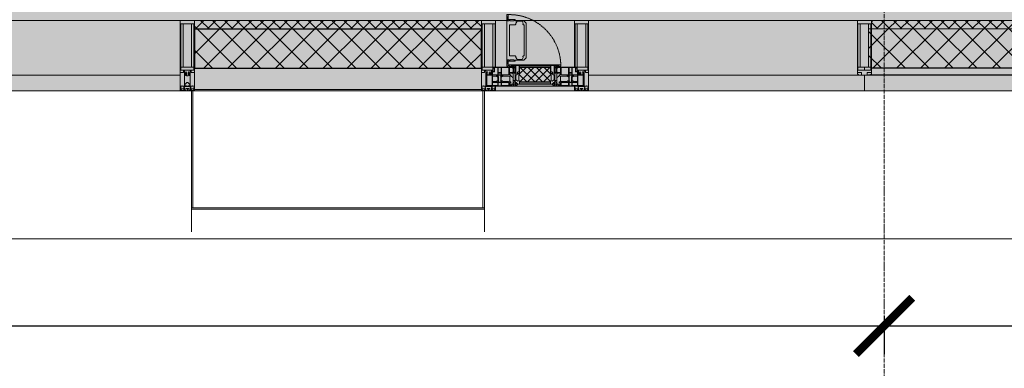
# Model space of a CAD drawing. Header units: millimetres. Extents: x -26894274 to 19789193, y -86687 to 22351.
# Tile 33 of 256: x 41248 to 44745, y -50719 to -49482. Entities that reach past the tile are written whole.
import ezdxf

# ---------------------------------------------------------------- set-up
doc = ezdxf.new("R2010")
doc.units = ezdxf.units.MM
doc.linetypes.add('-D1-02х01', pattern=[3, 2, -1])
doc.linetypes.add('-D1d1-15x02', pattern=[19, 15, -2, 0, -2])
doc.layers.get('Defpoints').update_dxf_attribs({"color": 31})
for name, color, linetype, lineweight in [('_0', 7, 'Continuous', 13), ('A-200-M_WALL', 7, 'Continuous', 5), ('A-200-M_WALL_PAT', 7, 'Continuous', 5), ('A-214-M_CURT_WALL', 7, 'Continuous', 5), ('A-215-M_CURT_PANEL', 7, 'Continuous', 5), ('A-280-M_COLUMN', 7, 'Continuous', 5), ('A-314-M_WINDOW', 7, 'Continuous', 5), ('Z-060-M_DETAIL', 7, 'Continuous', 5), ('Ограждение', 7, 'Continuous', 5), ('Оси', 7, 'Continuous', 5), ('Поручни', 7, 'Continuous', 5)]:
    doc.layers.add(name, color=color, linetype=linetype, lineweight=lineweight)
doc.styles.add('fl_iso paper', font='isocpeur.ttf', dxfattribs={"width": 0.8, "oblique": 10})
doc.dimstyles.new('In tre 1_100', dxfattribs={"dimscale": 100, "dimtxt": 2.5, "dimasz": 2, "dimexe": 1, "dimexo": 0.7, "dimgap": 0.6, "dimtad": 1, "dimdec": 0, "dimrnd": 5, "dimzin": 0, "dimdsep": 46, "dimtxsty": 'fl_iso paper', "dimblk": 'ARCHTICK', "dimcen": 0, "dimdle": 1, "dimadec": 0, "dimazin": 0, "dimtfac": 1, "dimtdec": 0, "dimtofl": 0, "dimtmove": 1, "dimatfit": 3, "dimldrblk": 'DOT', "dimfxl": 40, "dimtfillclr": 256, "dimtolj": 1, "dimtzin": 0, "dimarcsym": 1})
pattern_1 = [(45, (0, 0), (-21.2132, 21.2132), []), (135, (0, 0), (-21.2132, -21.2132), [])]
pattern_2 = [(45, (0, 0), (-42.4264, 42.4264), []), (135, (0, 0), (-42.4264, -42.4264), [])]

# ---------------------------------------------------------------- blocks, each defined once
blk = doc.blocks.new('_ArchTick')
at = {"color": 0, "linetype": 'ByBlock', "lineweight": 9, "const_width": 0.15}
blk.add_lwpolyline([(-0.5, -0.5), (0.5, 0.5)], dxfattribs=at)
blk = doc.blocks.new('*D280')
at = {"layer": 'Defpoints', "color": 0, "transparency": 16777216}
for p in [(35918, -50462.7), (44318, -50462.7), (44318, -50568.8)]:
    blk.add_point(p, dxfattribs=at)
at = {"layer": 'Оси', "color": 0, "lineweight": -2, "transparency": 16777216}
for p, q in [((35918, -50532.7), (35918, -50668.8)), ((44318, -50532.7), (44318, -50668.8)), ((35818, -50568.8), (44418, -50568.8))]:
    blk.add_line(p, q, dxfattribs=at)
at = {"layer": 'Оси', "color": 0, "lineweight": -2, "transparency": 16777216, "xscale": 200, "yscale": 200, "zscale": 200, "rotation": 180}
blk.add_blockref('_ArchTick', (35918, -50568.8), dxfattribs=at)
at = {"layer": 'Оси', "color": 0, "lineweight": -2, "transparency": 16777216, "xscale": 200, "yscale": 200, "zscale": 200}
blk.add_blockref('_ArchTick', (44318, -50568.8), dxfattribs=at)
at = {"layer": 'Оси', "color": 0, "transparency": 16777216, "insert": (40118, -50383.8), "char_height": 250, "attachment_point": 5, "style": 'fl_iso paper'}
blk.add_mtext('\\A1;8400', dxfattribs=at)
blk = doc.blocks.new('_DOT')
at = {"color": 0, "linetype": 'ByBlock'}
blk.add_line((-0.5, 0), (-1, 0), dxfattribs=at)
at = {"color": 0, "linetype": 'ByBlock', "const_width": 0.5}
blk.add_lwpolyline([(-0.25, 0, 1), (0.25, 0, 1)], format="xyb", close=True, dxfattribs=at)
blk = doc.blocks.new('*D284')
at = {"layer": 'Defpoints', "color": 0, "transparency": 16777216}
for p in [(44318, -50462.7), (52718, -50568.8), (52718, -51268.8)]:
    blk.add_point(p, dxfattribs=at)
at = {"layer": 'Оси', "color": 0, "lineweight": -2, "transparency": 16777216}
for p, q in [((52718, -51198.8), (52718, -50468.8)), ((44318, -50532.7), (44318, -50668.8)), ((44218, -50568.8), (52818, -50568.8))]:
    blk.add_line(p, q, dxfattribs=at)
at = {"layer": 'Оси', "color": 0, "lineweight": -2, "transparency": 16777216, "xscale": 200, "yscale": 200, "zscale": 200, "rotation": 180}
blk.add_blockref('_ArchTick', (44318, -50568.8), dxfattribs=at)
at = {"layer": 'Оси', "color": 0, "lineweight": -2, "transparency": 16777216, "xscale": 200, "yscale": 200, "zscale": 200}
blk.add_blockref('_ArchTick', (52718, -50568.8), dxfattribs=at)
at = {"layer": 'Оси', "color": 0, "transparency": 16777216, "insert": (48518, -50383.8), "char_height": 250, "attachment_point": 5, "style": 'fl_iso paper'}
blk.add_mtext('\\A1;8400', dxfattribs=at)
blk = doc.blocks.new('Rectangular Mullion - R_StandardFrame_50Wx250H-3726603-50_AS_Plan_09')
at = {"layer": 'A-214-M_CURT_WALL'}
blk.add_line((8045, -505), (7090, -505), dxfattribs=at)
blk = doc.blocks.new('A_PAN_Створка - 383мм-4625650-50_AS_Plan_09')
at = {"layer": 'A-215-M_CURT_PANEL'}
h = blk.add_hatch(dxfattribs=at)
h.set_pattern_fill('FP_17', color=256, style=0, pattern_type=2)
h.set_pattern_definition([(225, (6900, -754.981), (14.142136, -14.142136), []), (315, (6900, -754.981), (14.142136, 14.142136), [])])
h.paths.add_polyline_path([(-54.5, -31.8), (-54.9, -34.1), (-57.2, -36.4), (-57.2, -60.8), (-54.6, -63.4), (-53.6, -82.7), (54.6, -81.8), (54.6, -63.4), (57.2, -60.8), (57.2, -36.4), (54.9, -34.1), (54.5, -31.8)])
at = {"layer": 'A-314-M_WINDOW'}
for p, q in [((-67.9, -17), (-171, -17)), ((-171, -17), (-171, -57)), ((-171, -18.5), (-153.5, -18.5)), ((-153.5, -18.5), (-152, -20)), ((-152, -20), (-152, -73.5)), ((-150.5, -17), (-150.5, -29.4)), ((-132.4, -18.6), (-150.5, -18.6)), ((-150.5, -29.4), (-132.4, -29.4)), ((-150.5, -33.6), (-150.5, -68)), ((-136.3, -33.6), (-150.5, -33.6)), ((-137.2, -31), (-135.8, -35)), ((-132.5, -31), (-137.2, -31)), ((-132.1, -36.8), (-135.8, -35)), ((-132.5, -31.9), (-133.4, -33.7)), ((-133.4, -33.7), (-130.1, -35.3)), ((-132.5, -31.9), (-132.5, -31)), ((-132.4, -29.4), (-132.4, -18.6)), ((-131, -18.2), (-131, -29.5)), ((-120.8, -18.2), (-131, -18.2)), ((-131, -29.5), (-120.8, -29.5)), ((-131, -30.9), (-131, -33)), ((-120.8, -30.9), (-131, -30.9)), ((-129.4, -34.6), (-131, -33)), ((-130.1, -35.3), (-129.4, -34.6)), ((-122.4, -34.6), (-120.8, -33)), ((-121.7, -35.3), (-122.4, -34.6)), ((-118.4, -33.7), (-121.7, -35.3)), ((-120.8, -18.2), (-120.8, -29.5)), ((-120.8, -30.9), (-120.8, -33)), ((-119.7, -36.8), (-115.9, -35)), ((-119.3, -18.6), (-92.5, -18.6)), ((-119.3, -29.4), (-119.3, -18.6)), ((-92.5, -29.4), (-119.3, -29.4)), ((-119.3, -31), (-114.6, -31)), ((-119.3, -31.9), (-119.3, -31)), ((-119.3, -31.9), (-118.4, -33.7)), ((-114.6, -31), (-115.9, -35)), ((-94.1, -33.5), (-115.4, -33.5)), ((-89.9, -35.1), (-94.1, -33.5)), ((-92.5, -18.6), (-92.5, -29.4)), ((-90.8, -18.5), (-90.8, -29.4)), ((-87.3, -18.5), (-90.8, -18.5)), ((-90.8, -29.4), (-85.9, -29.4)), ((-89.9, -32.5), (-89.9, -35.1)), ((-85.9, -32.5), (-89.9, -32.5)), ((-87.3, -20.4), (-87.3, -18.5)), ((-87.3, -20.4), (-87.3, -21.9)), ((-84.8, -20.4), (-87.3, -20.4)), ((-87.3, -21.9), (-85.9, -21.9)), ((-85.9, -18.2), (-85.9, -20.4)), ((-75.9, -18.2), (-85.9, -18.2)), ((-85.9, -21.9), (-85.9, -29.4)), ((-85.9, -29.4), (-85.9, -32.5)), ((-83.4, -20.4), (-84.8, -20.4)), ((-70, -33.8), (-83.4, -20.4)), ((-78, -84), (-78, -23.5)), ((-78, -23.5), (-67.9, -23.5)), ((-75.9, -21.5), (-75.9, -18.2)), ((-75.9, -21.5), (-75.9, -23.5)), ((-74.9, -21.5), (-75.9, -21.5)), ((-75.9, -23.5), (-73, -23.5)), ((-74.9, -17.9), (-74.9, -21.5)), ((-68.9, -17.9), (-74.9, -17.9)), ((-67.2, -29.3), (-73, -23.5)), ((-61.4, -23.5), (-70, -32.1)), ((-70, -32.1), (-70, -62.5)), ((-70, -36.8), (-70, -33.8)), ((-68.9, -21.5), (-68.9, -17.9)), ((-67.9, -21.5), (-68.9, -21.5)), ((67.9, -17), (-67.9, -17)), ((-61.4, -23.5), (-67.9, -17)), ((-67.9, -17), (-67.9, -23.5)), ((-67.9, -17), (67.9, -17)), ((-67.9, -21.5), (-67.9, -23.5)), ((-67.9, -23.5), (-64.6, -26.8)), ((-67.9, -23.5), (-64.6, -26.8)), ((-64.6, -26.8), (-67.2, -29.3)), ((-64.6, -26.8), (-61.4, -23.5)), ((61.4, -23.5), (-61.4, -23.5)), ((67.9, -17), (61.4, -23.5)), ((70, -32.1), (61.4, -23.5)), ((61.4, -23.5), (64.6, -26.8)), ((67.9, -23.5), (64.6, -26.8)), ((64.6, -26.8), (67.9, -23.5)), ((64.6, -26.8), (67.2, -29.3)), ((67.2, -29.3), (73, -23.5)), ((67.9, -23.5), (67.9, -17)), ((171, -17), (67.9, -17)), ((67.9, -21.5), (67.9, -23.5)), ((67.9, -21.5), (68.9, -21.5)), ((67.9, -23.5), (78, -23.5)), ((68.9, -17.9), (74.9, -17.9)), ((68.9, -21.5), (68.9, -17.9)), ((70, -33.8), (83.4, -20.4)), ((70, -62.5), (70, -32.1)), ((70, -36.8), (70, -33.8)), ((75.9, -23.5), (73, -23.5)), ((74.9, -17.9), (74.9, -21.5)), ((74.9, -21.5), (75.9, -21.5)), ((75.9, -18.2), (85.9, -18.2)), ((75.9, -21.5), (75.9, -18.2)), ((75.9, -21.5), (75.9, -23.5)), ((78, -23.5), (78, -84)), ((83.4, -20.4), (84.8, -20.4)), ((84.8, -20.4), (87.3, -20.4)), ((85.9, -18.2), (85.9, -20.4)), ((85.9, -21.9), (85.9, -29.4)), ((87.3, -21.9), (85.9, -21.9)), ((85.9, -29.4), (85.9, -32.5)), ((90.8, -29.4), (85.9, -29.4)), ((85.9, -32.5), (89.9, -32.5)), ((87.3, -18.5), (90.8, -18.5)), ((87.3, -20.4), (87.3, -18.5)), ((87.3, -20.4), (87.3, -21.9)), ((89.9, -32.5), (89.9, -35.1)), ((89.9, -35.1), (94.1, -33.5)), ((90.8, -18.5), (90.8, -29.4)), ((92.5, -18.6), (92.5, -29.4)), ((119.3, -18.6), (92.5, -18.6)), ((92.5, -29.4), (119.3, -29.4)), ((94.1, -33.5), (115.4, -33.5)), ((114.6, -31), (115.9, -35)), ((119.3, -31), (114.6, -31)), ((119.7, -36.8), (115.9, -35)), ((119.3, -31.9), (118.4, -33.7)), ((118.4, -33.7), (121.7, -35.3)), ((119.3, -29.4), (119.3, -18.6)), ((119.3, -31.9), (119.3, -31)), ((120.8, -18.2), (120.8, -29.5)), ((120.8, -18.2), (131, -18.2)), ((131, -29.5), (120.8, -29.5)), ((120.8, -30.9), (120.8, -33)), ((120.8, -30.9), (131, -30.9)), ((122.4, -34.6), (120.8, -33)), ((121.7, -35.3), (122.4, -34.6)), ((129.4, -34.6), (131, -33)), ((130.1, -35.3), (129.4, -34.6)), ((133.4, -33.7), (130.1, -35.3)), ((131, -18.2), (131, -29.5)), ((131, -30.9), (131, -33)), ((132.1, -36.8), (135.8, -35)), ((132.4, -18.6), (150.5, -18.6)), ((132.4, -29.4), (132.4, -18.6)), ((150.5, -29.4), (132.4, -29.4)), ((132.5, -31), (137.2, -31)), ((132.5, -31.9), (132.5, -31)), ((132.5, -31.9), (133.4, -33.7)), ((137.2, -31), (135.8, -35)), ((136.3, -33.6), (150.5, -33.6)), ((150.5, -17), (150.5, -29.4)), ((150.5, -33.6), (150.5, -68)), ((153.5, -18.5), (152, -20)), ((152, -20), (152, -73.5)), ((171, -18.5), (153.5, -18.5)), ((171, -57), (171, -17)), ((-171, -55.5), (-152, -55.5)), ((-171, -57), (-156, -57)), ((-153, -60), (-153, -73.5)), ((-136.4, -52.4), (-150.5, -52.4)), ((-150.5, -56.6), (-132.4, -56.6)), ((-150.5, -68), (-143.5, -68)), ((-150.5, -69.5), (-150.5, -73.5)), ((-145, -69.5), (-150.5, -69.5)), ((-145, -69.5), (-145, -79.5)), ((-143.5, -68), (-143.5, -81)), ((-137.2, -54.8), (-135.8, -50.8)), ((-132.5, -54.8), (-137.2, -54.8)), ((-132.1, -49), (-135.8, -50.8)), ((-133.4, -52), (-130.1, -50.4)), ((-132.5, -53.8), (-133.4, -52)), ((-132.5, -53.8), (-132.5, -54.8)), ((-132.4, -56.6), (-132.4, -82.5)), ((-132.1, -49), (-132.1, -36.8)), ((-129.4, -51.1), (-131, -52.7)), ((-131, -55.1), (-131, -52.7)), ((-120.8, -55.1), (-131, -55.1)), ((-131, -56.5), (-131, -62.6)), ((-131, -56.5), (-120.8, -56.5)), ((-120.8, -62.6), (-131, -62.6)), ((-131, -64.6), (-120.8, -64.6)), ((-131, -82.5), (-131, -64.6)), ((-130.1, -35.3), (-130.1, -50.4)), ((-130.1, -50.4), (-129.4, -51.1)), ((-121.7, -50.4), (-122.4, -51.1)), ((-122.4, -51.1), (-120.8, -52.7)), ((-121.7, -35.3), (-121.7, -50.4)), ((-118.4, -52), (-121.7, -50.4)), ((-120.8, -55.1), (-120.8, -52.7)), ((-120.8, -56.5), (-120.8, -62.6)), ((-120.8, -82.5), (-120.8, -64.6)), ((-119.7, -49), (-119.7, -36.8)), ((-119.7, -49), (-115.9, -50.8)), ((-119.3, -53.8), (-118.4, -52)), ((-119.3, -53.8), (-119.3, -54.8)), ((-119.3, -54.8), (-114.6, -54.8)), ((-119.3, -56.6), (-119.3, -82.5)), ((-92.5, -56.6), (-119.3, -56.6)), ((-114.6, -54.8), (-115.9, -50.8)), ((-94.1, -52.5), (-115.3, -52.5)), ((-89.9, -50.9), (-94.1, -52.5)), ((-92.5, -56.6), (-92.5, -82.5)), ((-90.8, -56.6), (-85.9, -56.6)), ((-90.8, -62.7), (-90.8, -56.6)), ((-80.4, -62.7), (-90.8, -62.7)), ((-90.8, -64.6), (-90.8, -82.5)), ((-80.1, -64.6), (-90.8, -64.6)), ((-89.9, -35.1), (-89.9, -50.9)), ((-89.9, -52.2), (-89.9, -50.9)), ((-89.9, -52.2), (-88.6, -53.5)), ((-85.9, -53.5), (-88.6, -53.5)), ((-85.9, -53.5), (-78, -45.6)), ((-85.9, -56.6), (-85.9, -53.5)), ((-80.4, -61.1), (-80.4, -62.7)), ((-78, -61.1), (-80.4, -61.1)), ((-80.1, -66.1), (-80.1, -64.6)), ((-78, -66.1), (-80.1, -66.1)), ((-78, -36.8), (-70, -36.8)), ((-78, -45.6), (-78, -36.8)), ((-78, -66.1), (-78, -61.1)), ((-70, -62.5), (-73.9, -62.5)), ((-73.9, -62.5), (-73.9, -87.5)), ((78, -36.8), (70, -36.8)), ((73.9, -62.5), (70, -62.5)), ((73.9, -87.5), (73.9, -62.5)), ((78, -45.6), (78, -36.8)), ((85.9, -53.5), (78, -45.6)), ((78, -61.1), (80.4, -61.1)), ((78, -66.1), (78, -61.1)), ((78, -66.1), (80.1, -66.1)), ((80.1, -64.6), (90.8, -64.6)), ((80.1, -66.1), (80.1, -64.6)), ((80.4, -61.1), (80.4, -62.7)), ((80.4, -62.7), (90.8, -62.7)), ((85.9, -53.5), (88.6, -53.5)), ((85.9, -56.6), (85.9, -53.5)), ((90.8, -56.6), (85.9, -56.6)), ((89.9, -52.2), (88.6, -53.5)), ((89.9, -35.1), (89.9, -50.9)), ((89.9, -50.9), (94.1, -52.5)), ((89.9, -52.2), (89.9, -50.9)), ((90.8, -62.7), (90.8, -56.6)), ((90.8, -64.6), (90.8, -82.5)), ((92.5, -56.6), (119.3, -56.6)), ((92.5, -56.6), (92.5, -82.5)), ((94.1, -52.5), (115.3, -52.5)), ((114.6, -54.8), (115.9, -50.8)), ((119.3, -54.8), (114.6, -54.8)), ((119.7, -49), (115.9, -50.8)), ((118.4, -52), (121.7, -50.4)), ((119.3, -53.8), (118.4, -52)), ((119.3, -53.8), (119.3, -54.8)), ((119.3, -56.6), (119.3, -82.5)), ((119.7, -49), (119.7, -36.8)), ((122.4, -51.1), (120.8, -52.7)), ((120.8, -55.1), (120.8, -52.7)), ((120.8, -55.1), (131, -55.1)), ((120.8, -56.5), (120.8, -62.6)), ((131, -56.5), (120.8, -56.5)), ((120.8, -62.6), (131, -62.6)), ((120.8, -82.5), (120.8, -64.6)), ((131, -64.6), (120.8, -64.6)), ((121.7, -35.3), (121.7, -50.4)), ((121.7, -50.4), (122.4, -51.1)), ((130.1, -50.4), (129.4, -51.1)), ((129.4, -51.1), (131, -52.7)), ((130.1, -35.3), (130.1, -50.4)), ((133.4, -52), (130.1, -50.4)), ((131, -55.1), (131, -52.7)), ((131, -56.5), (131, -62.6)), ((131, -82.5), (131, -64.6)), ((132.1, -49), (132.1, -36.8)), ((132.1, -49), (135.8, -50.8)), ((150.5, -56.6), (132.4, -56.6)), ((132.4, -56.6), (132.4, -82.5)), ((132.5, -53.8), (133.4, -52)), ((132.5, -53.8), (132.5, -54.8)), ((132.5, -54.8), (137.2, -54.8)), ((137.2, -54.8), (135.8, -50.8)), ((136.4, -52.4), (150.5, -52.4)), ((143.5, -68), (143.5, -81)), ((150.5, -68), (143.5, -68)), ((145, -69.5), (150.5, -69.5)), ((145, -69.5), (145, -79.5)), ((150.5, -69.5), (150.5, -73.5)), ((171, -55.5), (152, -55.5)), ((153, -73.5), (153, -60)), ((156, -57), (171, -57)), ((-153, -73.5), (-150, -73.5)), ((-150, -73.5), (-150, -84)), ((-150, -84), (-78, -84)), ((-148.5, -81), (-148.5, -82.5)), ((-143.5, -81), (-148.5, -81)), ((-148.5, -82.5), (-132.4, -82.5)), ((-131, -82.5), (-120.8, -82.5)), ((-119.3, -82.5), (-92.5, -82.5)), ((-73.9, -87.5), (-91.5, -87.5)), ((-91.5, -87.5), (-91.5, -92)), ((-91.5, -92), (91.5, -92)), ((-90.8, -82.5), (-79.5, -82.5)), ((-78, -84), (-85, -84)), ((-85, -84), (-85, -87.5)), ((-85, -87.5), (-78, -87.5)), ((-79.5, -80.6), (-78, -80.6)), ((-79.5, -82.5), (-79.5, -80.6)), ((-78, -87.5), (-78, -84)), ((-78, -84), (-73.9, -84)), ((73.9, -84), (78, -84)), ((91.5, -87.5), (73.9, -87.5)), ((79.5, -80.6), (78, -80.6)), ((78, -87.5), (78, -84)), ((78, -84), (85, -84)), ((78, -84), (150, -84)), ((85, -87.5), (78, -87.5)), ((79.5, -82.5), (79.5, -80.6)), ((90.8, -82.5), (79.5, -82.5)), ((85, -84), (85, -87.5)), ((91.5, -92), (91.5, -87.5)), ((119.3, -82.5), (92.5, -82.5)), ((131, -82.5), (120.8, -82.5)), ((148.5, -82.5), (132.4, -82.5)), ((143.5, -81), (148.5, -81)), ((148.5, -81), (148.5, -82.5)), ((150, -84), (150, -73.5)), ((150, -73.5), (153, -73.5))]:
    blk.add_line(p, q, dxfattribs=at)
for centre, start, end in [((-156, -60), 0, 90), ((156, -60), 90, 180)]:
    blk.add_arc(centre, 3, start, end, dxfattribs=at)
at = {"layer": 'A-314-M_WINDOW', "linetype": '-D1-02х01'}
blk.add_arc((91.4, -87.5), 183, 181.4091, 271.1445, dxfattribs=at)
at = {"layer": 'Z-060-M_DETAIL'}
for p, q in [((-70, -32.1), (-61.4, -23.5)), ((-70, -62.5), (-70, -32.1)), ((-65.7, -37.4), (-60.8, -34.7)), ((61.4, -23.5), (-61.4, -23.5)), ((-60.8, -34.7), (-57.3, -35.9)), ((-55.2, -33.8), (-57.3, -35.9)), ((-54.9, -34.1), (-57.2, -36.4)), ((-55.2, -33.8), (-54.8, -31.5)), ((-54.9, -25.8), (-53.9, -24.8)), ((-54.9, -29.5), (-54.9, -25.8)), ((-53.9, -30.5), (-54.9, -29.5)), ((-54.5, -31.8), (-54.9, -34.1)), ((0, -31.5), (-54.8, -31.5)), ((54.5, -31.8), (-54.5, -31.8)), ((-53.9, -24.8), (53.9, -24.8)), ((53.9, -30.5), (-53.9, -30.5)), ((0, -31.5), (54.8, -31.5)), ((54.9, -25.8), (53.9, -24.8)), ((53.9, -30.5), (54.9, -29.5)), ((54.9, -34.1), (54.5, -31.8)), ((55.2, -33.8), (54.8, -31.5)), ((54.9, -29.5), (54.9, -25.8)), ((57.2, -36.4), (54.9, -34.1)), ((55.2, -33.8), (57.3, -35.9)), ((60.8, -34.7), (57.3, -35.9)), ((65.7, -37.4), (60.8, -34.7)), ((70, -32.1), (61.4, -23.5)), ((70, -62.5), (70, -32.1)), ((-73.9, -62.5), (-70, -62.5)), ((-73.9, -87.5), (-73.9, -62.5)), ((-69.4, -66.5), (-73.9, -66.5)), ((-69.4, -81.5), (-69.4, -66.5)), ((-61.7, -62.5), (-67.9, -62.5)), ((-67.9, -62.5), (-67.9, -89.3)), ((-67.8, -38.3), (-65.7, -37.4)), ((-67.8, -55.7), (-67.8, -38.3)), ((-66, -56.5), (-67.8, -55.7)), ((-66, -56.5), (-62, -59.1)), ((-62, -59.1), (-60.7, -61)), ((-61.7, -64.9), (-61.7, -62.5)), ((-60.1, -67.7), (-61.7, -64.9)), ((-60.7, -61), (-57.4, -61)), ((-56.4, -67.7), (-60.1, -67.7)), ((-57.4, -61), (-54.9, -63.5)), ((-57.2, -36.4), (-57.2, -60.8)), ((-57.2, -60.8), (-54.6, -63.4)), ((-56.4, -89.4), (-56.4, -67.7)), ((-54.9, -63.5), (-54.9, -81.9)), ((-54.6, -63.4), (-54.6, -81.8)), ((54.6, -63.4), (57.2, -60.8)), ((54.6, -81.8), (54.6, -63.4)), ((57.4, -61), (54.9, -63.5)), ((54.9, -63.5), (54.9, -81.9)), ((56.4, -67.7), (60.1, -67.7)), ((56.4, -89.4), (56.4, -67.7)), ((57.2, -60.8), (57.2, -36.4)), ((60.7, -61), (57.4, -61)), ((60.1, -67.7), (61.7, -64.9)), ((62, -59.1), (60.7, -61)), ((61.7, -62.5), (67.9, -62.5)), ((61.7, -64.9), (61.7, -62.5)), ((66, -56.5), (62, -59.1)), ((67.8, -38.3), (65.7, -37.4)), ((66, -56.5), (67.8, -55.7)), ((67.8, -55.7), (67.8, -38.3)), ((67.9, -62.5), (67.9, -89.3)), ((69.4, -66.5), (73.9, -66.5)), ((69.4, -81.5), (69.4, -66.5)), ((73.9, -62.5), (70, -62.5)), ((73.9, -87.5), (73.9, -62.5)), ((-91.5, -87.5), (-73.9, -87.5)), ((-91.5, -92), (-91.5, -87.5)), ((-91.5, -92), (91.5, -92)), ((-83.4, -90.3), (-83.4, -87.5)), ((-83.4, -90.3), (-69.4, -90.3)), ((-73.9, -81.5), (-69.4, -81.5)), ((-69.4, -85.5), (-73.9, -85.5)), ((-69.4, -90.3), (-69.4, -85.5)), ((-67.9, -89.3), (-66.9, -90.3)), ((-66.9, -90.3), (-57.4, -90.3)), ((-57.4, -90.3), (-56.4, -89.4)), ((-54.9, -81.9), (-53.8, -83)), ((-54.9, -85.6), (-53.9, -84.6)), ((-54.9, -89.3), (-54.9, -85.6)), ((-53.9, -90.3), (-54.9, -89.3)), ((-54.6, -81.8), (-53.6, -82.7)), ((-53.9, -84.6), (53.9, -84.6)), ((53.9, -90.3), (-53.9, -90.3)), ((53.8, -83), (-53.8, -83)), ((-53.6, -82.7), (53.6, -82.7)), ((53.6, -82.7), (54.6, -81.8)), ((54.9, -81.9), (53.8, -83)), ((54.9, -85.6), (53.9, -84.6)), ((53.9, -90.3), (54.9, -89.3)), ((54.9, -89.3), (54.9, -85.6)), ((57.4, -90.3), (56.4, -89.4)), ((66.9, -90.3), (57.4, -90.3)), ((67.9, -89.3), (66.9, -90.3)), ((73.9, -81.5), (69.4, -81.5)), ((69.4, -85.5), (73.9, -85.5)), ((69.4, -90.3), (69.4, -85.5)), ((83.4, -90.3), (69.4, -90.3)), ((91.5, -87.5), (73.9, -87.5)), ((83.4, -90.3), (83.4, -87.5)), ((91.5, -92), (91.5, -87.5))]:
    blk.add_line(p, q, dxfattribs=at)
at = {"layer": 'Z-060-M_DETAIL', "color": 9, "true_color": 0xc8c8c8}
for p, q in [((95.1, -87.5), (95.1, -105.1)), ((99.6, -87.5), (95.1, -87.5)), ((97.9, -95.6), (95.1, -95.6)), ((97.9, -95.6), (97.9, -109.6)), ((99.6, -270.5), (99.6, -87.5)), ((39.7, -109), (31.1, -117.6)), ((31.1, -117.6), (31.1, -240.4)), ((41.4, -123.8), (39.1, -124.2)), ((39.1, -179), (39.1, -124.2)), ((70.1, -109), (39.7, -109)), ((41.4, -123.8), (43.5, -121.7)), ((45, -113.3), (42.3, -118.2)), ((42.3, -118.2), (43.5, -121.7)), ((45.9, -111.2), (45, -113.3)), ((63.3, -111.2), (45.9, -111.2)), ((64.1, -113), (63.3, -111.2)), ((64.1, -113), (66.7, -117)), ((66.7, -117), (68.6, -118.3)), ((68.6, -118.3), (68.6, -121.6)), ((68.6, -121.6), (71.1, -124.1)), ((70.1, -105.1), (70.1, -109)), ((95.1, -105.1), (70.1, -105.1)), ((71.1, -124.1), (89.5, -124.1)), ((74.1, -109.6), (74.1, -105.1)), ((89.1, -109.6), (74.1, -109.6)), ((89.1, -105.1), (89.1, -109.6)), ((89.5, -124.1), (90.6, -125.2)), ((90.6, -125.2), (90.6, -232.8)), ((93.1, -109.6), (93.1, -105.1)), ((97.9, -109.6), (93.1, -109.6)), ((39.1, -179), (39.1, -233.8)), ((39.7, -249), (31.1, -240.4)), ((41.4, -234.2), (39.1, -233.8)), ((41.4, -234.2), (43.5, -236.3)), ((42.3, -239.8), (43.5, -236.3)), ((45, -244.7), (42.3, -239.8)), ((45.9, -246.8), (45, -244.7)), ((64.1, -245), (66.7, -241)), ((66.7, -241), (68.6, -239.7)), ((68.6, -236.4), (71.1, -233.9)), ((68.6, -239.7), (68.6, -236.4)), ((71.1, -233.9), (89.5, -233.9)), ((89.5, -233.9), (90.6, -232.8)), ((70.1, -249), (39.7, -249)), ((63.3, -246.8), (45.9, -246.8)), ((64.1, -245), (63.3, -246.8)), ((70.1, -252.9), (70.1, -249)), ((95.1, -252.9), (70.1, -252.9)), ((74.1, -248.4), (74.1, -252.9)), ((89.1, -248.4), (74.1, -248.4)), ((89.1, -252.9), (89.1, -248.4)), ((93.1, -248.4), (93.1, -252.9)), ((97.9, -248.4), (93.1, -248.4)), ((95.1, -270.5), (95.1, -252.9)), ((97.9, -262.4), (95.1, -262.4)), ((99.6, -270.5), (95.1, -270.5)), ((97.9, -262.4), (97.9, -248.4))]:
    blk.add_line(p, q, dxfattribs=at)
blk = doc.blocks.new('Rectangular Mullion - R_StandardFrame_50Wx250H-V26-50_AS_Plan_09')
at = {"layer": 'A-214-M_CURT_WALL'}
for p, q in [((34660, -505), (34700.4, -505)), ((34729.9, -505), (34940, -505)), ((34660, -755), (34940, -755))]:
    blk.add_line(p, q, dxfattribs=at)
blk = doc.blocks.new('Rectangular Mullion - 50Wx250H-V27-50_AS_Plan_09')
at = {"layer": 'Z-060-M_DETAIL'}
for p, q in [((-25, 84), (-25, 250)), ((-25, 250), (0, 250)), ((25, 250), (0, 250)), ((25, 65.2), (25, 250)), ((-23, 237.3), (0, 237.3)), ((-23, 237.3), (-23, 84)), ((-14.9, 84), (-14.9, 237.3)), ((23, 237.3), (0, 237.3)), ((14.9, 84), (14.9, 237.3)), ((23, 237.3), (23, 73.6)), ((0, 84), (-15, 84)), ((-0.5, 73.6), (-15, 73.6)), ((-10, 71.3), (-12, 71.3)), ((-10, 57.4), (-10, 71.3)), ((0, 84), (23, 84)), ((0.5, 73.6), (23, 73.6)), ((10, 71.3), (14, 71.3)), ((10, 53), (10, 71.3)), ((14, 71.3), (14, 65.2)), ((-7, 65.2), (-5.9, 67.3)), ((-7, 65.2), (-7, 57)), ((-4.1, 67.3), (-5.9, 67.3)), ((-4.1, 67.3), (-2.9, 65.1)), ((-2.9, 65.1), (-2.9, 57)), ((4.1, 67.3), (2.9, 65.1)), ((2.9, 65.1), (2.9, 57)), ((4.1, 67.3), (5.9, 67.3)), ((7, 65.2), (5.9, 67.3)), ((7, 65.2), (7, 54.7)), ((8.7, 53), (7, 54.7)), ((8.7, 53), (10, 53)), ((10, 53), (10, 17)), ((14, 65.2), (25, 65.2)), ((-23.8, 14.6), (-25, 14.2)), ((-25, 0), (-25, 14.2)), ((-23.8, 17), (-23.8, 14.6)), ((-22.5, 10.6), (-23.8, 14.6)), ((-22.5, 10.6), (-23.7, 9.9)), ((-23.7, 1.3), (-23.7, 9.9)), ((-23.7, 1.3), (-11.8, 1.3)), ((-23.2, 10.2), (-22.5, 8)), ((-22.5, 8), (-22.5, 4.5)), ((-21.3, 4.5), (-22.5, 4.5)), ((-22.3, 17), (-22.3, 16)), ((-22.3, 16), (-21.3, 16)), ((-19.9, 17), (-21.3, 16)), ((-21.3, 4.5), (-21.3, 6.5)), ((-21.3, 6.5), (-14.2, 6.5)), ((-7.4, 16.6), (-18.4, 16.6)), ((-14.2, 6.5), (-14.2, 4.5)), ((-13.2, 4.5), (-14.2, 4.5)), ((-13.2, 4.5), (-12.2, 7.2)), ((-12.7, 7.6), (-11.3, 11.4)), ((-12.7, 7.6), (-11.8, 6.9)), ((-12.2, 9), (-12.2, 14.8)), ((-12.2, 14.8), (0, 14.8)), ((-11.8, 1.3), (-11.8, 6.9)), ((-10.5, 11.2), (-11.3, 11.4)), ((-10.5, 1.5), (-10.5, 11.2)), ((-4.8, 1.5), (-10.5, 1.5)), ((0, 8), (-4.8, 8)), ((-4.8, 1.5), (-4.8, 8)), ((-2.6, 16.8), (0, 16.8)), ((2.6, 16.8), (0, 16.8)), ((0, 14.8), (0, 16.8)), ((0, 14.8), (0, 16.8)), ((12.2, 14.8), (0, 14.8)), ((0, 0), (0, 8)), ((0, 8), (4.8, 8)), ((0, 0), (0, 8)), ((4.8, 1.5), (4.8, 8)), ((4.8, 1.5), (10.5, 1.5)), ((8.5, 23), (6, 25.5)), ((6, 18), (7.4, 18)), ((7.4, 18), (7.4, 16.6)), ((7.4, 16.6), (18.4, 16.6)), ((7.5, 18.5), (8.5, 18.5)), ((7.5, 17), (7.5, 18.5)), ((10, 17), (7.5, 17)), ((8.5, 18.5), (8.5, 23)), ((10.5, 11.2), (11.3, 11.4)), ((10.5, 1.5), (10.5, 11.2)), ((12.7, 7.6), (11.3, 11.4)), ((12.7, 7.6), (11.8, 6.9)), ((11.8, 1.3), (11.8, 6.9)), ((23.7, 1.3), (11.8, 1.3)), ((12.2, 9), (12.2, 14.8)), ((13.2, 4.5), (12.2, 7.2)), ((13.2, 4.5), (14.2, 4.5)), ((21.3, 6.5), (14.2, 6.5)), ((14.2, 6.5), (14.2, 4.5)), ((18.4, 16.6), (19, 17.6)), ((19, 17.6), (21.3, 16)), ((22.3, 16), (21.3, 16)), ((21.3, 4.5), (21.3, 6.5)), ((21.3, 4.5), (22.5, 4.5)), ((22.3, 17), (22.3, 16)), ((22.3, 17), (23.8, 17)), ((22.5, 10.6), (23.8, 14.6)), ((22.5, 10.6), (23.7, 9.9)), ((23.2, 10.2), (22.5, 8)), ((22.5, 8), (22.5, 4.5)), ((23.7, 1.3), (23.7, 9.9)), ((23.8, 17), (23.8, 14.6)), ((23.8, 14.6), (25, 14.2)), ((25, 0), (25, 14.2)), ((-25, 0), (0, 0)), ((25, 0), (0, 0))]:
    blk.add_line(p, q, dxfattribs=at)
for centre, start, end in [((-0.5, 73.1), 360, 90), ((0.5, 73.1), 90, 180)]:
    blk.add_arc(centre, 0.5, start, end, dxfattribs=at)
blk = doc.blocks.new('Rectangular Mullion - R_StandardFrame_50Wx250H-4276368-50_AS_Plan_09')
at = {"layer": 'A-214-M_CURT_WALL', "lineweight": 9}
for p, q in [((-25, -17), (-25, 0)), ((-25, 0), (25, 0)), ((25, 0), (25, -250)), ((-25, -250), (-25, -84)), ((25, -250), (-25, -250))]:
    blk.add_line(p, q, dxfattribs=at)
blk = doc.blocks.new('System Panel - A_PAN_Glass-3811965-50_AS_Plan_09')
at = {"layer": 'A-215-M_CURT_PANEL'}
for p, q in [((825, 55), (-825, 55)), ((-825, 55), (-825, 0)), ((825, 0), (825, 55)), ((-825, 0), (825, 0))]:
    blk.add_line(p, q, dxfattribs=at)
blk = doc.blocks.new('Rectangular Mullion - R_StandardFrame_50Wx250H-3725449-50_AS_Plan_09')
at = {"layer": 'A-214-M_CURT_WALL'}
blk.add_line((33540, -505), (31890, -505), dxfattribs=at)
blk = doc.blocks.new('Rectangular Mullion - 50Wx250H-2623690-50_AS_Plan_09')
at = {"layer": 'Z-060-M_DETAIL'}
for p, q in [((-25, 65.2), (-25, 250)), ((-25, 250), (0, 250)), ((25, 250), (0, 250)), ((25, 65.2), (25, 250)), ((-23, 237.3), (0, 237.3)), ((-23, 237.3), (-23, 73.6)), ((-14.9, 84), (-14.9, 237.3)), ((23, 237.3), (0, 237.3)), ((14.9, 84), (14.9, 237.3)), ((23, 237.3), (23, 73.6)), ((0, 84), (-23, 84)), ((-0.5, 73.6), (-23, 73.6)), ((-14, 71.3), (-14, 65.2)), ((-10, 71.3), (-14, 71.3)), ((-10, 53), (-10, 71.3)), ((0, 84), (23, 84)), ((0.5, 73.6), (23, 73.6)), ((10, 71.3), (14, 71.3)), ((10, 53), (10, 71.3)), ((14, 71.3), (14, 65.2)), ((-14, 65.2), (-25, 65.2)), ((-8.7, 53), (-10, 53)), ((-10, 53), (-10, 17)), ((-8.7, 53), (-7, 54.7)), ((-7, 65.2), (-5.9, 67.3)), ((-7, 65.2), (-7, 54.7)), ((-4.1, 67.3), (-5.9, 67.3)), ((-4.1, 67.3), (-2.9, 65.1)), ((-2.9, 65.1), (-2.9, 54.6)), ((-1.3, 53), (-2.9, 54.6)), ((0, 53), (-1.3, 53)), ((0, 53), (1.3, 53)), ((1.3, 53), (2.9, 54.6)), ((4.1, 67.3), (2.9, 65.1)), ((2.9, 65.1), (2.9, 54.6)), ((4.1, 67.3), (5.9, 67.3)), ((7, 65.2), (5.9, 67.3)), ((7, 65.2), (7, 54.7)), ((8.7, 53), (7, 54.7)), ((8.7, 53), (10, 53)), ((10, 53), (10, 17)), ((14, 65.2), (25, 65.2)), ((-23.8, 14.6), (-25, 14.2)), ((-25, 0), (-25, 14.2)), ((-22.3, 17), (-23.8, 17)), ((-23.8, 17), (-23.8, 14.6)), ((-22.5, 10.6), (-23.8, 14.6)), ((-22.5, 10.6), (-23.7, 9.9)), ((-23.7, 1.3), (-23.7, 9.9)), ((-23.7, 1.3), (-11.8, 1.3)), ((-23.2, 10.2), (-22.5, 8)), ((-22.5, 8), (-22.5, 4.5)), ((-21.3, 4.5), (-22.5, 4.5)), ((-22.3, 17), (-22.3, 16)), ((-22.3, 16), (-21.3, 16)), ((-19, 17.6), (-21.3, 16)), ((-21.3, 4.5), (-21.3, 6.5)), ((-21.3, 6.5), (-14.2, 6.5)), ((-18.4, 16.6), (-19, 17.6)), ((-7.4, 16.6), (-18.4, 16.6)), ((-14.2, 6.5), (-14.2, 4.5)), ((-13.2, 4.5), (-14.2, 4.5)), ((-13.2, 4.5), (-12.2, 7.2)), ((-12.7, 7.6), (-11.3, 11.4)), ((-12.7, 7.6), (-11.8, 6.9)), ((-12.2, 9), (-12.2, 14.8)), ((-12.2, 14.8), (0, 14.8)), ((-11.8, 1.3), (-11.8, 6.9)), ((-10.5, 11.2), (-11.3, 11.4)), ((-10.5, 1.5), (-10.5, 11.2)), ((-4.8, 1.5), (-10.5, 1.5)), ((-10, 17), (-7.5, 17)), ((-8.5, 23), (-1.5, 30)), ((-8.5, 18.5), (-8.5, 23)), ((-7.5, 18.5), (-8.5, 18.5)), ((-7.5, 17), (-7.5, 18.5)), ((-7.4, 18), (-7.4, 16.6)), ((-2.6, 18), (-7.4, 18)), ((0, 8), (-4.8, 8)), ((-4.8, 1.5), (-4.8, 8)), ((-2.6, 18), (-2.6, 16.8)), ((-2.6, 16.8), (0, 16.8)), ((-1.5, 30), (0, 30)), ((1.5, 30), (0, 30)), ((2.6, 16.8), (0, 16.8)), ((0, 14.8), (0, 16.8)), ((0, 14.8), (0, 16.8)), ((12.2, 14.8), (0, 14.8)), ((0, 0), (0, 8)), ((0, 8), (4.8, 8)), ((0, 0), (0, 8)), ((8.5, 23), (1.5, 30)), ((2.6, 18), (2.6, 16.8)), ((2.6, 18), (7.4, 18)), ((4.8, 1.5), (4.8, 8)), ((4.8, 1.5), (10.5, 1.5)), ((7.4, 18), (7.4, 16.6)), ((7.4, 16.6), (18.4, 16.6)), ((7.5, 18.5), (8.5, 18.5)), ((7.5, 17), (7.5, 18.5)), ((10, 17), (7.5, 17)), ((8.5, 18.5), (8.5, 23)), ((10.5, 11.2), (11.3, 11.4)), ((10.5, 1.5), (10.5, 11.2)), ((12.7, 7.6), (11.3, 11.4)), ((12.7, 7.6), (11.8, 6.9)), ((11.8, 1.3), (11.8, 6.9)), ((23.7, 1.3), (11.8, 1.3)), ((12.2, 9), (12.2, 14.8)), ((13.2, 4.5), (12.2, 7.2)), ((13.2, 4.5), (14.2, 4.5)), ((21.3, 6.5), (14.2, 6.5)), ((14.2, 6.5), (14.2, 4.5)), ((18.4, 16.6), (19, 17.6)), ((19, 17.6), (21.3, 16)), ((22.3, 16), (21.3, 16)), ((21.3, 4.5), (21.3, 6.5)), ((21.3, 4.5), (22.5, 4.5)), ((22.3, 17), (22.3, 16)), ((22.3, 17), (23.8, 17)), ((22.5, 10.6), (23.8, 14.6)), ((22.5, 10.6), (23.7, 9.9)), ((23.2, 10.2), (22.5, 8)), ((22.5, 8), (22.5, 4.5)), ((23.7, 1.3), (23.7, 9.9)), ((23.8, 17), (23.8, 14.6)), ((23.8, 14.6), (25, 14.2)), ((25, 0), (25, 14.2)), ((-25, 0), (0, 0)), ((25, 0), (0, 0))]:
    blk.add_line(p, q, dxfattribs=at)
for centre, start, end in [((-0.5, 73.1), 360, 90), ((0.5, 73.1), 90, 180)]:
    blk.add_arc(centre, 0.5, start, end, dxfattribs=at)
blk = doc.blocks.new('Rectangular Mullion - R_StandardFrame_50Wx250H-3812575-50_AS_Plan_09')
at = {"layer": 'A-214-M_CURT_WALL', "lineweight": 9}
for p, q in [((-50, -250), (-50, 0)), ((-50, 0), (0, 0)), ((0, 0), (0, -250)), ((0, -250), (-50, -250))]:
    blk.add_line(p, q, dxfattribs=at)
blk = doc.blocks.new('Rectangular Mullion - 50Wx250H-3156125-50_AS_Plan_09')
at = {"layer": 'Z-060-M_DETAIL'}
for p, q in [((0, 250), (-25, 250)), ((-25, 250), (-25, 237.3)), ((-25, 65.2), (-25, 250)), ((-25, 250), (0, 250)), ((25, 250), (0, 250)), ((25, 250), (0, 250)), ((25, 237.3), (25, 250)), ((25, 65.2), (25, 250)), ((-23, 237.3), (0, 237.3)), ((-23, 237.3), (0, 237.3)), ((-23, 237.3), (-23, 73.6)), ((0, 237.3), (-14.9, 237.3)), ((-14.9, 237.3), (-14.9, 84)), ((-14.9, 84), (-14.9, 237.3)), ((14.9, 237.3), (0, 237.3)), ((0, 237.3), (23, 237.3)), ((23, 237.3), (0, 237.3)), ((14.9, 84), (14.9, 237.3)), ((14.9, 84), (14.9, 237.3)), ((23, 237.3), (23, 73.6)), ((-25, 73.6), (-25, 65.2)), ((0, 84), (-23, 84)), ((-23, 84), (-23, 73.6)), ((0, 84), (-23, 84)), ((-23, 73.6), (0, 73.6)), ((0, 73.6), (-23, 73.6)), ((-0.5, 73.6), (-23, 73.6)), ((-14.9, 84), (0, 84)), ((0, 84), (14.9, 84)), ((23, 84), (0, 84)), ((0, 84), (0, 73.6)), ((0, 84), (23, 84)), ((0, 73.6), (0, 84)), ((0, 73.6), (23, 73.6)), ((23, 73.6), (0, 73.6)), ((0.5, 73.6), (23, 73.6)), ((23, 73.6), (23, 84)), ((25, 65.2), (25, 73.6)), ((-25, 65.2), (-25, 60.2)), ((-10, 65.2), (-25, 65.2)), ((-25, 65.2), (-25, 60.2)), ((-25, 65.2), (-10, 65.2)), ((-10, 65.2), (-25, 65.2)), ((-10, 55), (-14, 55)), ((-14, 55), (-10, 55)), ((-10, 55), (-10, 65.2)), ((-10, 65.2), (-10, 55)), ((-10, 55), (-10, 65.2)), ((-10, 55), (0, 55)), ((0, 55), (-10, 55)), ((0, 55), (10, 55)), ((0, 55), (10, 55)), ((10, 65.2), (10, 55)), ((25, 65.2), (10, 65.2)), ((10, 55), (10, 65.2)), ((10, 65.2), (25, 65.2)), ((10, 65.2), (25, 65.2)), ((10, 55), (10, 65.2)), ((10, 55), (14, 55)), ((10, 55), (14, 55)), ((25, 65.2), (25, 60.2)), ((25, 60.2), (25, 65.2))]:
    blk.add_line(p, q, dxfattribs=at)
for centre, start, end in [((-14, 69.1), 218.9723, 270), ((-14, 69.1), 218.9723, 270), ((-14, 69.1), 218.9723, 270), ((14, 69.1), 270, 321.0277), ((14, 69.1), 270, 321.0277), ((14, 69.1), 270, 321.0277)]:
    blk.add_arc(centre, 14.1, start, end, dxfattribs=at)
blk = doc.blocks.new('Rectangular Mullion - 50Wx250H-V70-50_AS_Plan_09')
at = {"layer": 'Z-060-M_DETAIL'}
for p, q in [((-25, 65.2), (-25, 250)), ((-25, 250), (0, 250)), ((25, 250), (0, 250)), ((25, 84), (25, 250)), ((-23, 237.3), (0, 237.3)), ((-23, 237.3), (-23, 73.6)), ((-14.9, 84), (-14.9, 237.3)), ((23, 237.3), (0, 237.3)), ((14.9, 84), (14.9, 237.3)), ((23, 237.3), (23, 84)), ((0, 84), (-23, 84)), ((-0.5, 73.6), (-23, 73.6)), ((-14, 71.3), (-14, 65.2)), ((-10, 71.3), (-14, 71.3)), ((-10, 53), (-10, 71.3)), ((0, 84), (15, 84)), ((0.5, 73.6), (15, 73.6)), ((10, 71.3), (12, 71.3)), ((10, 57.4), (10, 71.3)), ((-14, 65.2), (-25, 65.2)), ((-8.7, 53), (-10, 53)), ((-10, 53), (-10, 17)), ((-8.7, 53), (-7, 54.7)), ((-7, 65.2), (-5.9, 67.3)), ((-7, 65.2), (-7, 54.7)), ((-4.1, 67.3), (-5.9, 67.3)), ((-4.1, 67.3), (-2.9, 65.1)), ((-2.9, 65.1), (-2.9, 57)), ((4.1, 67.3), (2.9, 65.1)), ((2.9, 65.1), (2.9, 57)), ((4.1, 67.3), (5.9, 67.3)), ((7, 65.2), (5.9, 67.3)), ((7, 65.2), (7, 57)), ((-23.8, 14.6), (-25, 14.2)), ((-25, 0), (-25, 14.2)), ((-22.3, 17), (-23.8, 17)), ((-23.8, 17), (-23.8, 14.6)), ((-22.5, 10.6), (-23.8, 14.6)), ((-22.5, 10.6), (-23.7, 9.9)), ((-23.7, 1.3), (-23.7, 9.9)), ((-23.7, 1.3), (-11.8, 1.3)), ((-23.2, 10.2), (-22.5, 8)), ((-22.5, 8), (-22.5, 4.5)), ((-21.3, 4.5), (-22.5, 4.5)), ((-22.3, 17), (-22.3, 16)), ((-22.3, 16), (-21.3, 16)), ((-19, 17.6), (-21.3, 16)), ((-21.3, 4.5), (-21.3, 6.5)), ((-21.3, 6.5), (-14.2, 6.5)), ((-18.4, 16.6), (-19, 17.6)), ((-7.4, 16.6), (-18.4, 16.6)), ((-14.2, 6.5), (-14.2, 4.5)), ((-13.2, 4.5), (-14.2, 4.5)), ((-13.2, 4.5), (-12.2, 7.2)), ((-12.7, 7.6), (-11.3, 11.4)), ((-12.7, 7.6), (-11.8, 6.9)), ((-12.2, 9), (-12.2, 14.8)), ((-12.2, 14.8), (0, 14.8)), ((-11.8, 1.3), (-11.8, 6.9)), ((-10.5, 11.2), (-11.3, 11.4)), ((-10.5, 1.5), (-10.5, 11.2)), ((-4.8, 1.5), (-10.5, 1.5)), ((-10, 17), (-7.5, 17)), ((-8.5, 23), (-6, 25.5)), ((-8.5, 18.5), (-8.5, 23)), ((-7.5, 18.5), (-8.5, 18.5)), ((-7.5, 17), (-7.5, 18.5)), ((-7.4, 18), (-7.4, 16.6)), ((-6, 18), (-7.4, 18)), ((0, 8), (-4.8, 8)), ((-4.8, 1.5), (-4.8, 8)), ((-2.6, 16.8), (0, 16.8)), ((2.6, 16.8), (0, 16.8)), ((0, 14.8), (0, 16.8)), ((0, 14.8), (0, 16.8)), ((12.2, 14.8), (0, 14.8)), ((0, 0), (0, 8)), ((0, 8), (4.8, 8)), ((0, 0), (0, 8)), ((4.8, 1.5), (4.8, 8)), ((4.8, 1.5), (10.5, 1.5)), ((7.4, 16.6), (18.4, 16.6)), ((10.5, 11.2), (11.3, 11.4)), ((10.5, 1.5), (10.5, 11.2)), ((12.7, 7.6), (11.3, 11.4)), ((12.7, 7.6), (11.8, 6.9)), ((11.8, 1.3), (11.8, 6.9)), ((23.7, 1.3), (11.8, 1.3)), ((12.2, 9), (12.2, 14.8)), ((13.2, 4.5), (12.2, 7.2)), ((13.2, 4.5), (14.2, 4.5)), ((21.3, 6.5), (14.2, 6.5)), ((14.2, 6.5), (14.2, 4.5)), ((19.9, 17), (21.3, 16)), ((22.3, 16), (21.3, 16)), ((21.3, 4.5), (21.3, 6.5)), ((21.3, 4.5), (22.5, 4.5)), ((22.3, 17), (22.3, 16)), ((22.5, 10.6), (23.8, 14.6)), ((22.5, 10.6), (23.7, 9.9)), ((23.2, 10.2), (22.5, 8)), ((22.5, 8), (22.5, 4.5)), ((23.7, 1.3), (23.7, 9.9)), ((23.8, 17), (23.8, 14.6)), ((23.8, 14.6), (25, 14.2)), ((25, 0), (25, 14.2)), ((-25, 0), (0, 0)), ((25, 0), (0, 0))]:
    blk.add_line(p, q, dxfattribs=at)
for centre, start, end in [((-0.5, 73.1), 360, 90), ((0.5, 73.1), 90, 180)]:
    blk.add_arc(centre, 0.5, start, end, dxfattribs=at)
blk = doc.blocks.new('Rectangular Mullion - R_StandardFrame_50Wx250H-4276984-50_AS_Plan_09')
at = {"layer": 'A-214-M_CURT_WALL', "lineweight": 9}
for p, q in [((0, 0), (-50, 0)), ((-50, 0), (-50, -17)), ((0, -250), (0, 0)), ((-50, -84), (-50, -250)), ((-50, -250), (0, -250))]:
    blk.add_line(p, q, dxfattribs=at)
blk = doc.blocks.new('Ограждение - Ограждение-5498517-50_AS_Plan_09')
at = {"layer": 'Поручни'}
blk.add_line((-55947.2, -1355), (1285, -1355), dxfattribs=at)
blk = doc.blocks.new('Ограждение - Ограждение-6093033-50_AS_Plan_09')
at = {"layer": 'Поручни'}
blk.add_line((-55947.2, -1355), (1285, -1355), dxfattribs=at)
blk = doc.blocks.new('RST_AR_KMN_R22_B1_FCD_rvt-1-50_AS_Plan_09')
at = {"layer": 'A-200-M_WALL_PAT'}
h = blk.add_hatch(dxfattribs=at)
h.set_pattern_fill('FP_4', color=256, style=0, pattern_type=2)
h.set_pattern_definition(pattern_1)
h.paths.add_polyline_path([(6601.3, -535), (6710, -535), (6710, -505), (5690, -505), (5690, -535), (5879.4, -535)])
h = blk.add_hatch(dxfattribs=at)
h.set_pattern_fill('FP_4', color=256, style=0, pattern_type=2)
h.set_pattern_definition(pattern_1)
h.paths.add_polyline_path([(8740, -535), (8740, -505), (8095, -505), (8095, -517.7), (8084.9, -517.7), (8084.9, -535)])
h = blk.add_hatch(dxfattribs=at)
h.set_pattern_fill('FP_5', color=256, style=0, pattern_type=2)
h.set_pattern_definition(pattern_2)
h.paths.add_polyline_path([(5690, -675), (6710, -675), (6710, -535), (5690, -535)])
h = blk.add_hatch(dxfattribs=at)
h.set_pattern_fill('FP_5', color=256, style=0, pattern_type=2)
h.set_pattern_definition(pattern_2)
h.paths.add_polyline_path([(8740, -675), (8740, -535), (8084.9, -535), (8084.9, -671), (8093, -671), (8093, -675)])
at = {"layer": 'A-200-M_WALL_PAT', "true_color": 0xeff9fa}
blk.add_hatch(color=7, dxfattribs=at).paths.add_polyline_path([(8080, -755), (8740, -755), (8740, -700), (8070, -700), (8070, -755)])
at = {"layer": 'A-200-M_WALL'}
for p, q in [((6710, -505), (5690, -505)), ((5690, -505), (5690, -535)), ((6710, -535), (6710, -505)), ((8740, -505), (8095, -505)), ((8740, -535), (8084.9, -535)), ((5690, -675), (5690, -750)), ((6710, -750), (6710, -675)), ((8056, -700), (7090, -700)), ((7090, -700), (7090, -755)), ((8070, -755), (8070, -700)), ((8070, -700), (8070, -755)), ((5690, -750), (5690, -755)), ((5690, -750), (6710, -750)), ((5690, -755), (6710, -755)), ((6710, -755), (6710, -750)), ((7090, -755), (8070, -755)), ((8070, -755), (8740, -755))]:
    blk.add_line(p, q, dxfattribs=at)
at = {"layer": 'A-200-M_WALL', "lineweight": 25}
for p, q in [((5690, -535), (5690, -675)), ((5690, -535), (6710, -535)), ((6710, -675), (6710, -535)), ((5690, -675), (6710, -675)), ((8740, -675), (8093, -675)), ((8740, -700), (8084, -700))]:
    blk.add_line(p, q, dxfattribs=at)
at = {"layer": 'A-214-M_CURT_WALL', "lineweight": 9}
for p, q in [((8045, -517.7), (8045, -681.4)), ((8095, -681.4), (8095, -517.7))]:
    blk.add_line(p, q, dxfattribs=at)
at = {"layer": 'A-280-M_COLUMN', "lineweight": 18}
for p, q in [((5680, -755), (5680, -1169.8)), ((5685, -755), (5680, -755)), ((5685, -1169.8), (5685, -755)), ((6715, -755), (6715, -1169.8)), ((6720, -755), (6715, -755)), ((6720, -1169.8), (6720, -755)), ((5680, -1169.8), (5685, -1169.8)), ((5680, -1169.8), (5680, -1174.9)), ((6720, -1169.8), (5680, -1169.8)), ((5680, -1174.9), (6720, -1174.9)), ((6715, -1169.8), (6720, -1169.8)), ((6720, -1174.9), (6720, -1169.8))]:
    blk.add_line(p, q, dxfattribs=at)
at = {"layer": 'A-280-M_COLUMN'}
for p, q in [((5680, -1255.5), (5680, -1174.9)), ((6720, -1174.9), (6720, -1255.5))]:
    blk.add_line(p, q, dxfattribs=at)
at = {"layer": 'A-214-M_CURT_WALL', "lineweight": 5}
for name, p in [('Rectangular Mullion - R_StandardFrame_50Wx250H-3725449-50_AS_Plan_09', (-27900, 0)), ('Rectangular Mullion - 50Wx250H-2623690-50_AS_Plan_09', (5665, -755)), ('Rectangular Mullion - 50Wx250H-V70-50_AS_Plan_09', (6735, -755)), ('Rectangular Mullion - R_StandardFrame_50Wx250H-V26-50_AS_Plan_09', (-27900, 0)), ('Rectangular Mullion - 50Wx250H-V27-50_AS_Plan_09', (7065, -755)), ('Rectangular Mullion - R_StandardFrame_50Wx250H-3726603-50_AS_Plan_09', (0, 0)), ('Rectangular Mullion - 50Wx250H-3156125-50_AS_Plan_09', (8070, -755))]:
    blk.add_blockref(name, p, dxfattribs=at)
at = {"layer": 'A-214-M_CURT_WALL', "lineweight": 5, "extrusion": (0, 0, -1), "rotation": 180}
for name, p in [('Rectangular Mullion - R_StandardFrame_50Wx250H-3812575-50_AS_Plan_09', (-5690, -755)), ('Rectangular Mullion - R_StandardFrame_50Wx250H-4276368-50_AS_Plan_09', (-7065, -755))]:
    blk.add_blockref(name, p, dxfattribs=at)
at = {"layer": 'A-214-M_CURT_WALL', "lineweight": 5, "rotation": 180}
blk.add_blockref('Rectangular Mullion - R_StandardFrame_50Wx250H-4276984-50_AS_Plan_09', (6710, -755), dxfattribs=at)
at = {"layer": 'A-215-M_CURT_PANEL', "lineweight": 5, "rotation": 180}
blk.add_blockref('A_PAN_Створка - 383мм-4625650-50_AS_Plan_09', (6900, -755), dxfattribs=at)
at = {"layer": 'A-215-M_CURT_PANEL', "lineweight": 5}
blk.add_blockref('System Panel - A_PAN_Glass-3811965-50_AS_Plan_09', (4815, -755), dxfattribs=at)
at = {"layer": 'Ограждение', "lineweight": 5}
for name in ['Ограждение - Ограждение-5498517-50_AS_Plan_09', 'Ограждение - Ограждение-6093033-50_AS_Plan_09']:
    blk.add_blockref(name, (36940, 75), dxfattribs=at)

msp = doc.modelspace()

# ---------------------------------------------------------------- hatches: boundary and pattern name
at = {"layer": '_0', "transparency": 33554534}
h = msp.add_hatch(color=252, dxfattribs=at)
h.dxf.hatch_style = 1
h.paths.add_polyline_path([(17837.9, -49734.4), (25204.6, -19284.4), (73878, -19284.4), (73878, -49734.4)])
h.paths.add_polyline_path([(28728, -40979.4), (28728, -37429.4), (30528, -37429.4), (30528, -30029.4), (28477.6, -30029.4), (28478, -28029.4), (29978, -28029.4), (29978, -27479.4), (32178, -27479.4), (32178, -28029.4), (44478, -28029.4), (44478, -27929.4), (45278, -27929.4), (45278, -27379.4), (47528, -27379.4), (47528, -27929.4), (53578, -27929.4), (53578, -27379.4), (55478, -27379.4), (55478, -27929.4), (64478, -27929.4), (64478, -26229.4), (67788, -26229.4), (67788, -28219.4), (66578, -28219.4), (66578, -30029.4), (62978, -30029.4), (62078, -30029.4), (58678, -30029.4), (58678, -38979.4), (61728, -38979.4), (62978, -38979.4), (66878, -38979.4), (66878, -41429.4), (64488, -41429.4), (64488, -41079.4), (59948, -41079.4), (59948, -41629.4), (57898, -41629.4), (57898, -41079.4), (47038, -41079.4), (47038, -41629.4), (44088, -41629.4), (44088, -40979.4)], flags=16)

# ---------------------------------------------------------------- linework, layer by layer
at = {"layer": 'Оси', "linetype": '-D1d1-15x02'}
msp.add_line((44318, -51768.8), (44318, -18492.1), dxfattribs=at)

# ---------------------------------------------------------------- block references
at = {"lineweight": 5}
msp.add_blockref('RST_AR_KMN_R22_B1_FCD_rvt-1-50_AS_Plan_09', (36178, -48979.4), dxfattribs=at)

# ---------------------------------------------------------------- dimensions: what is measured, and where the dimension line sits
at = {"layer": 'Оси'}
for base, p1, p2, picture, middle in [((44318, -50568.8), (35918, -50462.7), (44318, -50462.7), '*D280', (40118, -50383.8)), ((52718, -50568.8), (44318, -50462.7), (52718, -51268.8), '*D284', (48518, -50383.8))]:
    dim = msp.add_linear_dim(base=base, p1=p1, p2=p2, dimstyle='In tre 1_100', dxfattribs=at)
    dim.commit()
    dim.dimension.update_dxf_attribs({"geometry": picture, "text_midpoint": middle})

doc.saveas('drawing.dxf')
